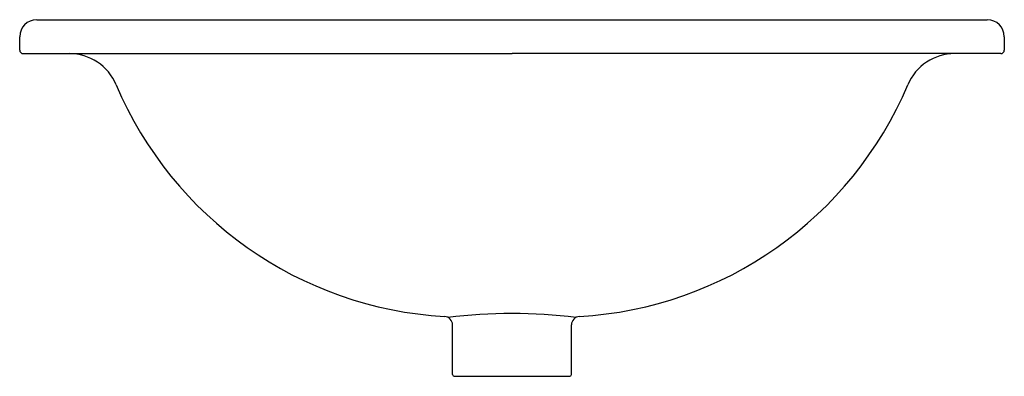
# Model space of a CAD drawing. Header units: millimetres. Extents: x -0.29 to 0.29, y -0.19 to 0.02.
import ezdxf

# ---------------------------------------------------------------- set-up
doc = ezdxf.new("R2010")
doc.units = ezdxf.units.MM
doc.layers.add('BLOCKS', color=3, linetype='Continuous')

msp = doc.modelspace()

# ---------------------------------------------------------------- linework, layer by layer
at = {"layer": 'BLOCKS'}
for p, q in [((-0.28, 0.02), (0.28, 0.02)), ((-0.29, 0.002), (-0.29, 0.01)), ((0.29, 0.01), (0.29, 0.002)), ((-0.288, 0), (-0.26081, 0)), ((-0.26081, 0), (0, 0)), ((0.26081, 0), (0, 0)), ((0.288, 0), (0.26081, 0)), ((-0.035, -0.189), (-0.035, -0.15977)), ((0.035, -0.189), (0.035, -0.15977)), ((-0.034, -0.19), (0.034, -0.19))]:
    msp.add_line(p, q, dxfattribs=at)
for centre, radius, start, end in [((-0.28, 0.01), 0.01, 90, 180), ((0.28, 0.01), 0.01, 0, 90), ((-0.288, 0.002), 0.002, 180, 270), ((-0.26081, -0.03), 0.03, 22.92679, 90), ((0.26081, -0.03), 0.03, 90, 157.07321), ((0.288, 0.002), 0.002, 270, 0), ((-0.02672, 0.06901), 0.22416, 202.92679, 266.67879), ((0.02672, 0.06901), 0.22416, 273.32121, 337.07321), ((-0.04, -0.15977), 0.005, 0, 86.67879), ((0, -0.47168), 0.31861, 83.19919, 96.80081), ((0.04, -0.15977), 0.005, 93.32121, 180), ((-0.034, -0.189), 0.001, 180, 270), ((0.034, -0.189), 0.001, 270, 0)]:
    msp.add_arc(centre, radius, start, end, dxfattribs=at)

doc.saveas('drawing.dxf')
